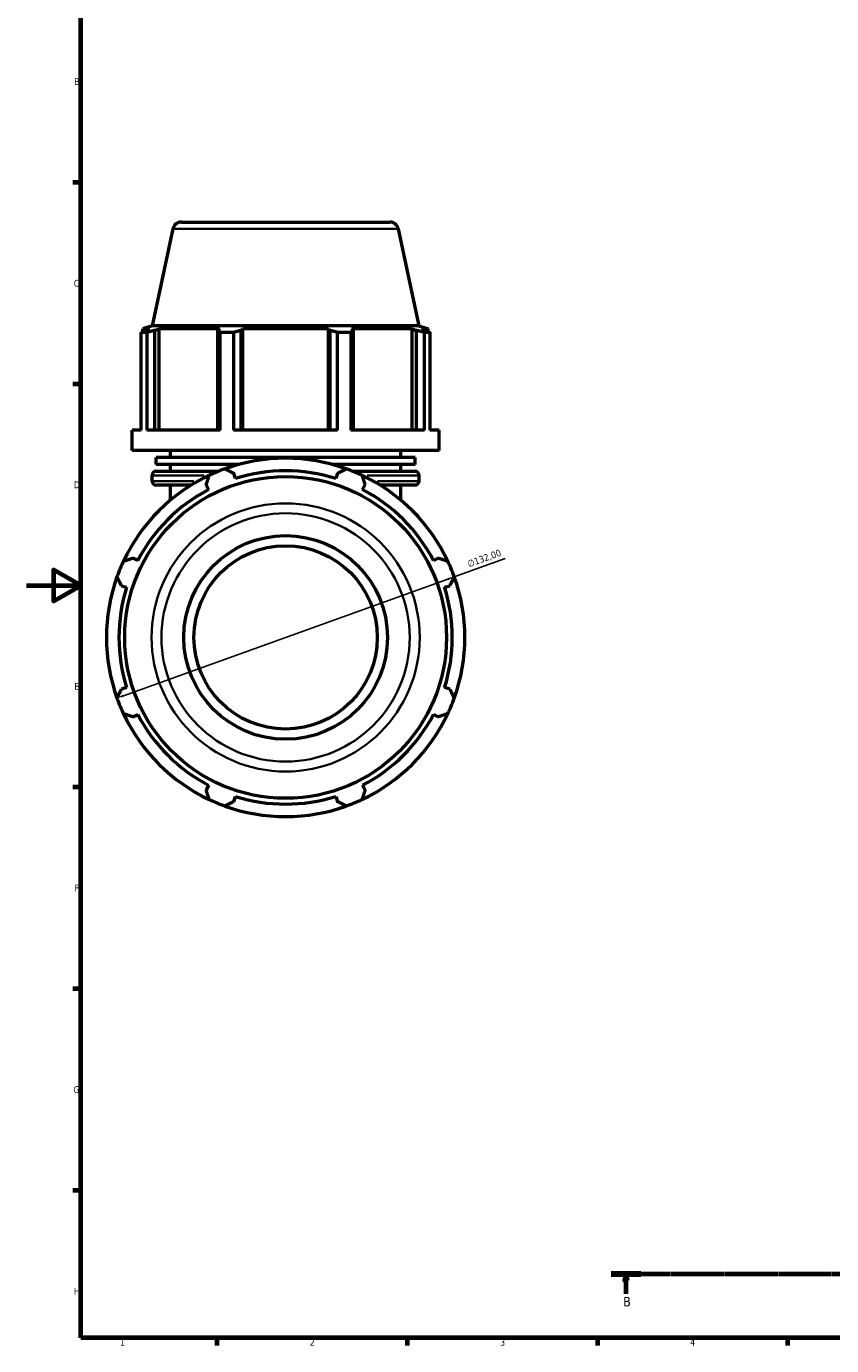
# Model space of a CAD drawing. Header units: millimetres. Extents: x 0 to 1173, y -22 to 1028.
# Tile 1 of 8: x 0 to 297, y 17 to 503. Entities that reach past the tile are written whole.
import ezdxf

# ---------------------------------------------------------------- set-up
doc = ezdxf.new("R2010")
doc.units = ezdxf.units.MM
doc.linetypes.add('CHAIN', pattern=[0.7087, 0.4724, -0.0591, 0.1181, -0.0591])
for name, color, linetype, lineweight in [('Border (ISO)', 7, 'Continuous', 70), ('Dimension (ISO)', 7, 'Continuous', 25), ('Section Line (ISO)', 7, 'CHAIN', 70), ('Visible (ISO)', 7, 'Continuous', 50), ('Visible Narrow (ISO)', 7, 'Continuous', 35)]:
    doc.layers.add(name, color=color, linetype=linetype, lineweight=lineweight)
doc.styles.add('Label Text (ISO)', font='tahoma.ttf')
doc.styles.add('Note Text (ISO)', font='tahoma.ttf')
doc.dimstyles.new('Default (ISO)', dxfattribs={"dimtxt": 2.5, "dimasz": 2.5, "dimexe": 3.175, "dimexo": 0, "dimgap": 0.762, "dimtad": 1, "dimrnd": 1e-08, "dimzin": 0, "dimtxsty": 'Note Text (ISO)', "dimcen": 0.09, "dimdle": 10, "dimclrd": 256, "dimclre": 256, "dimclrt": 232, "dimazin": 0, "dimtfac": 1.40208, "dimtmove": 0, "dimatfit": 3, "dimfxl": 1, "dimtolj": 1, "dimtzin": 0, "dimlwd": -1, "dimlwe": -1, "dimarcsym": 0})

# ---------------------------------------------------------------- blocks, each defined once
blk = doc.blocks.new('Borders Default Border')
at = {"layer": 'Border (ISO)'}
for p, q in [((20, 445.5), (17.1, 445.5)), ((20, 371.25), (17.1, 371.25)), ((20, 222.75), (17.1, 222.75)), ((20, 148.5), (17.1, 148.5)), ((20, 74.25), (17.1, 74.25)), ((70.08, 20), (70.08, 17.1)), ((140.17, 20), (140.17, 17.1)), ((210.25, 20), (210.25, 17.1)), ((280.33, 20), (280.33, 17.1))]:
    blk.add_line(p, q, dxfattribs=at)
at = {"layer": 'Border (ISO)', "flags": 128}
for points in [[(20, 20), (20, 574), (821, 574), (821, 20), (20, 20)], [(0, 297), (20, 297), (10, 302.77), (10, 291.23), (20, 297)]]:
    blk.add_lwpolyline(points, dxfattribs=at)
at = {"layer": 'Border (ISO)', "color": 232, "true_color": 0xca0064, "char_height": 2.5, "attachment_point": 7, "style": 'Note Text (ISO)'}
for s, insert in [('B', (17.59, 481.37)), ('C', (17.43, 407.08)), ('D', (17.43, 332.88)), ('E', (17.64, 258.63)), ('F', (17.7, 184.38)), ('G', (17.31, 110.08)), ('H', (17.44, 35.88)), ('1', (34.48, 17.1)), ('2', (104.37, 17.1)), ('3', (174.43, 17.05)), ('4', (244.42, 17.1))]:
    blk.add_mtext(s, dxfattribs=dict(at, insert=insert))
blk = doc.blocks.new('2dTransSection0')
at = {"layer": 'Section Line (ISO)', "linetype": 'CHAIN'}
blk.add_line((215.34, 43.53), (739.24, 43.53), dxfattribs=at)
at = {"layer": 'Section Line (ISO)', "linetype": 'Continuous', "lineweight": 140}
for p, q in [((215.34, 43.53), (226.28, 43.53)), ((728.3, 43.53), (739.24, 43.53))]:
    blk.add_line(p, q, dxfattribs=at)
at = {"layer": 'Section Line (ISO)', "linetype": 'Continuous'}
for p, q in [((220.81, 43.53), (220.31, 41.03)), ((220.31, 41.03), (221.31, 41.03)), ((220.81, 41.03), (220.81, 43.53)), ((221.31, 41.03), (220.81, 43.53)), ((220.81, 36.12), (220.81, 41.03)), ((733.77, 43.53), (733.27, 41.03)), ((733.27, 41.03), (734.27, 41.03)), ((733.77, 41.03), (733.77, 43.53)), ((734.27, 41.03), (733.77, 43.53)), ((733.77, 36.12), (733.77, 41.03))]:
    blk.add_line(p, q, dxfattribs=at)
at = {"layer": 'Section Line (ISO)', "linetype": 'Continuous', "flags": 128}
for points in [[(221.31, 41.03), (220.81, 43.53), (220.31, 41.03), (221.31, 41.03)], [(734.27, 41.03), (733.77, 43.53), (733.27, 41.03), (734.27, 41.03)]]:
    blk.add_lwpolyline(points, dxfattribs=at)
at = {"layer": 'Section Line (ISO)'}
for points in [[(221.31, 41.03), (220.81, 43.53), (220.31, 41.03), (221.31, 41.03)], [(734.27, 41.03), (733.77, 43.53), (733.27, 41.03), (734.27, 41.03)]]:
    blk.add_solid(points, dxfattribs=at)
at = {"layer": 'Section Line (ISO)', "char_height": 3.5, "attachment_point": 7, "style": 'Label Text (ISO)'}
for insert in [(219.74, 31.53), (732.7, 31.53)]:
    blk.add_mtext('B', dxfattribs=dict(at, insert=insert))
blk = doc.blocks.new('*D15')
at = {"layer": 'Defpoints', "color": 0, "transparency": 16777216}
for p in [(157.57, 300.26), (33.35, 255.6)]:
    blk.add_point(p, dxfattribs=at)
at = {"layer": 'Dimension (ISO)', "transparency": 16777216}
for p, q in [((157.57, 300.26), (176.28, 306.99)), ((35.7, 256.44), (155.21, 299.41))]:
    blk.add_line(p, q, dxfattribs=at)
blk.add_arc((95.46, 277.93), 66, 17.0184, 19.792, dxfattribs=at)
for points in [[(155.07, 299.8), (155.35, 299.02), (157.57, 300.26)], [(35.56, 256.84), (35.84, 256.05), (33.35, 255.6)]]:
    blk.add_solid(points, dxfattribs=at)
at = {"layer": 'Dimension (ISO)', "color": 232, "true_color": 0xca0064, "transparency": 16777216, "insert": (162.12, 306.12), "char_height": 2.5, "attachment_point": 1, "rotation": 19.7747, "style": 'Note Text (ISO)'}
blk.add_mtext('\\A1;∅132,00', dxfattribs=at)

msp = doc.modelspace()

# ---------------------------------------------------------------- linework, layer by layer
at = {"layer": 'Visible (ISO)'}
for p, q in [((53.978, 428.432), (46.378, 392.677)), ((57.059, 430.927), (133.858, 430.927)), ((136.939, 428.432), (144.539, 392.677)), ((44.339, 390.267), (42.296, 390.267)), ((42.296, 354.311), (42.296, 390.267)), ((46.378, 392.677), (42.914, 391.552)), ((45.345, 391.552), (42.914, 391.552)), ((42.914, 390.587), (42.914, 391.552)), ((45.345, 391.552), (43.729, 391.001)), ((44.339, 390.267), (44.339, 354.311)), ((144.539, 392.677), (46.378, 392.677)), ((47.347, 391.001), (48.851, 391.552)), ((47.347, 354.311), (47.347, 391.001)), ((48.851, 354.311), (48.851, 391.552)), ((71.196, 391.552), (48.851, 391.552)), ((71.196, 391.552), (70.413, 391.001)), ((70.413, 391.001), (70.413, 354.311)), ((76.327, 390.267), (71.395, 390.267)), ((71.395, 354.311), (71.395, 390.267)), ((76.327, 390.267), (76.327, 354.311)), ((79.148, 391.001), (79.658, 391.552)), ((79.148, 354.311), (79.148, 391.001)), ((79.658, 354.311), (79.658, 391.552)), ((111.259, 391.552), (79.658, 391.552)), ((111.259, 354.311), (111.259, 391.552)), ((111.259, 391.552), (111.769, 391.001)), ((111.769, 391.001), (111.769, 354.311)), ((119.522, 390.267), (114.59, 390.267)), ((114.59, 354.311), (114.59, 390.267)), ((119.522, 390.267), (119.522, 354.311)), ((120.504, 391.001), (119.721, 391.552)), ((142.067, 391.552), (119.721, 391.552)), ((120.504, 354.311), (120.504, 391.001)), ((142.067, 354.311), (142.067, 391.552)), ((142.067, 391.552), (143.57, 391.001)), ((143.57, 391.001), (143.57, 354.311)), ((144.539, 392.677), (148.004, 391.552)), ((147.188, 391.001), (145.572, 391.552)), ((148.004, 391.552), (145.572, 391.552)), ((148.621, 390.267), (146.578, 390.267)), ((146.578, 354.311), (146.578, 390.267)), ((148.004, 390.587), (148.004, 391.552)), ((148.621, 390.267), (148.621, 354.311)), ((38.959, 346.777), (38.959, 354.311)), ((42.296, 354.311), (38.959, 354.311)), ((71.395, 354.311), (44.339, 354.311)), ((114.59, 354.311), (76.327, 354.311)), ((146.578, 354.311), (119.522, 354.311)), ((151.959, 354.311), (148.621, 354.311)), ((151.959, 346.777), (151.959, 354.311)), ((151.959, 346.777), (38.959, 346.777)), ((53.084, 344.227), (53.084, 346.777)), ((137.834, 344.227), (137.834, 346.777)), ((143.139, 344.227), (47.778, 344.227)), ((47.778, 341.677), (47.778, 344.227)), ((78.372, 341.677), (47.778, 341.677)), ((53.084, 339.127), (53.084, 341.677)), ((143.139, 341.677), (112.545, 341.677)), ((137.834, 339.127), (137.834, 341.677)), ((143.139, 341.677), (143.139, 344.227)), ((46.304, 335.527), (46.304, 337.627)), ((47.804, 339.127), (70.749, 339.127)), ((77.001, 336.467), (76.406, 338.355)), ((114.511, 338.355), (113.916, 336.467)), ((120.168, 339.127), (143.114, 339.127)), ((144.614, 335.527), (144.614, 337.627)), ((60.691, 334.027), (47.804, 334.027)), ((53.084, 328.527), (53.084, 334.027)), ((66.202, 334.128), (67.116, 332.372)), ((123.801, 332.372), (124.715, 334.128)), ((143.114, 334.027), (130.226, 334.027)), ((137.834, 328.527), (137.834, 334.027)), ((41.014, 306.27), (39.258, 307.184)), ((151.66, 307.184), (149.903, 306.27)), ((35.031, 296.98), (36.919, 296.385)), ((153.998, 296.385), (155.886, 296.98)), ((36.919, 259.47), (35.031, 258.875)), ((155.886, 258.875), (153.998, 259.47)), ((39.258, 248.671), (41.014, 249.585)), ((149.903, 249.585), (151.66, 248.671)), ((67.116, 223.483), (66.202, 221.726)), ((76.406, 217.5), (77.001, 219.388)), ((113.916, 219.388), (114.511, 217.5)), ((124.715, 221.726), (123.801, 223.483))]:
    msp.add_line(p, q, dxfattribs=at)
for radius in [59.255, 37.5, 33.75]:
    msp.add_circle((95.459, 277.927), radius, dxfattribs=at)
for centre, radius, start, end in [((57.059, 427.777), 3.15, 90, 168), ((133.858, 427.777), 3.15, 12, 90), ((95.459, 277.927), 66, 70.20802, 109.79198), ((95.459, 277.927), 66, 115.20802, 154.79198), ((47.804, 337.627), 1.5, 90, 180), ((47.804, 335.527), 1.5, 180, 270), ((95.459, 277.927), 66, 109.79198, 115.20802), ((95.459, 277.927), 61.38, 72.5, 107.5), ((95.459, 277.927), 66, 64.79198, 70.20802), ((95.459, 277.927), 66, 25.20802, 64.79198), ((143.114, 337.627), 1.5, 0, 90), ((143.114, 335.527), 1.5, 270, 0), ((95.459, 277.927), 61.38, 117.5, 152.5), ((95.459, 277.927), 61.38, 27.5, 62.5), ((95.459, 277.927), 66, 154.79198, 160.20802), ((95.459, 277.927), 66, 19.79198, 25.20802), ((95.459, 277.927), 66, 160.20802, 199.79198), ((95.459, 277.927), 66, 340.20802, 19.79198), ((95.459, 277.927), 61.38, 162.5, 197.5), ((95.459, 277.927), 61.38, 342.5, 17.5), ((95.459, 277.927), 66, 199.79198, 205.20802), ((95.459, 277.927), 66, 334.79198, 340.20802), ((95.459, 277.927), 66, 205.20802, 244.79198), ((95.459, 277.927), 61.38, 207.5, 242.5), ((95.459, 277.927), 66, 295.20802, 334.79198), ((95.459, 277.927), 61.38, 297.5, 332.5), ((95.459, 277.927), 61.38, 252.5, 287.5), ((95.459, 277.927), 66, 244.79198, 250.20802), ((95.459, 277.927), 66, 250.20802, 289.79198), ((95.459, 277.927), 66, 289.79198, 295.20802)]:
    msp.add_arc(centre, radius, start, end, dxfattribs=at)
for points, weights in [([(42.296, 390.267), (43.027, 390.648), (43.729, 391.001)], [1, 1.00149346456, 1.00217039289]), ([(47.347, 391.001), (45.874, 390.648), (44.339, 390.267)], [1.00217039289, 1.00149346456, 1]), ([(71.395, 390.267), (70.894, 390.648), (70.413, 391.001)], [1, 1.00149346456, 1.00217039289]), ([(79.148, 391.001), (77.767, 390.648), (76.327, 390.267)], [1.00217039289, 1.00149346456, 1]), ([(114.59, 390.267), (113.151, 390.648), (111.769, 391.001)], [1, 1.00149346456, 1.00217039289]), ([(120.504, 391.001), (120.023, 390.648), (119.522, 390.267)], [1.00217039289, 1.00149346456, 1]), ([(146.578, 390.267), (145.043, 390.648), (143.57, 391.001)], [1, 1.00149346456, 1.00217039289]), ([(147.188, 391.001), (147.89, 390.648), (148.621, 390.267)], [1.00217039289, 1.00149346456, 1]), ([(66.202, 334.128), (66.764, 335.849), (67.349, 337.642)], [1.00142207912, 1.00111949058, 1]), ([(73.111, 340.029), (74.792, 339.175), (76.406, 338.355)], [1, 1.00111949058, 1.00142207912]), ([(114.511, 338.355), (116.125, 339.175), (117.807, 340.029)], [1.00142207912, 1.00111949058, 1]), ([(123.568, 337.642), (124.153, 335.849), (124.715, 334.128)], [1, 1.00111949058, 1.00142207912]), ([(35.744, 306.037), (37.537, 306.622), (39.258, 307.184)], [1, 1.00111949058, 1.00142207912]), ([(151.66, 307.184), (153.381, 306.622), (155.173, 306.037)], [1.00142207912, 1.00111949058, 1]), ([(35.031, 296.98), (34.211, 298.594), (33.357, 300.275)], [1.00142207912, 1.00111949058, 1]), ([(157.56, 300.275), (156.706, 298.594), (155.886, 296.98)], [1, 1.00111949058, 1.00142207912]), ([(33.357, 255.579), (34.211, 257.261), (35.031, 258.875)], [1, 1.00111949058, 1.00142207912]), ([(155.886, 258.875), (156.706, 257.261), (157.56, 255.579)], [1.00142207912, 1.00111949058, 1]), ([(39.258, 248.671), (37.537, 249.233), (35.744, 249.818)], [1.00142207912, 1.00111949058, 1]), ([(155.173, 249.818), (153.381, 249.233), (151.66, 248.671)], [1, 1.00111949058, 1.00142207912]), ([(67.349, 218.213), (66.764, 220.005), (66.202, 221.726)], [1, 1.00111949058, 1.00142207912]), ([(124.715, 221.726), (124.153, 220.005), (123.568, 218.213)], [1.00142207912, 1.00111949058, 1]), ([(76.406, 217.5), (74.792, 216.68), (73.111, 215.826)], [1.00142207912, 1.00111949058, 1]), ([(117.807, 215.826), (116.125, 216.68), (114.511, 217.5)], [1, 1.00111949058, 1.00142207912])]:
    msp.add_rational_spline(points, weights, degree=2, dxfattribs=at)
at = {"layer": 'Visible Narrow (ISO)'}
for p, q in [((136.428, 428.432), (54.489, 428.432)), ((46.349, 335.527), (61.678, 335.527)), ((65.414, 337.627), (46.36, 337.627)), ((144.557, 337.627), (125.503, 337.627)), ((129.239, 335.527), (144.569, 335.527))]:
    msp.add_line(p, q, dxfattribs=at)
for radius in [49.381, 45.713]:
    msp.add_circle((95.459, 277.927), radius, dxfattribs=at)

# ---------------------------------------------------------------- block references
msp.add_blockref('Borders Default Border', (0, 0))
at = {"layer": 'Section Line (ISO)'}
msp.add_blockref('2dTransSection0', (0, 0), dxfattribs=at)

# ---------------------------------------------------------------- dimensions: what is measured, and where the dimension line sits
at = {"layer": 'Dimension (ISO)'}
dim = msp.add_diameter_dim_2p(p1=(33.351, 255.598), p2=(157.567, 300.257), dimstyle='Default (ISO)', override={"dimdec": 2, "dimlfac": 1, "dimtp": 0, "dimtm": 0, "dimtdec": 2, "dimatfit": 2}, dxfattribs=at)
dim.commit()
dim.dimension.update_dxf_attribs({"geometry": '*D15', "text_midpoint": (169.514, 304.552), "dimtype": 163})

doc.saveas('drawing.dxf')
